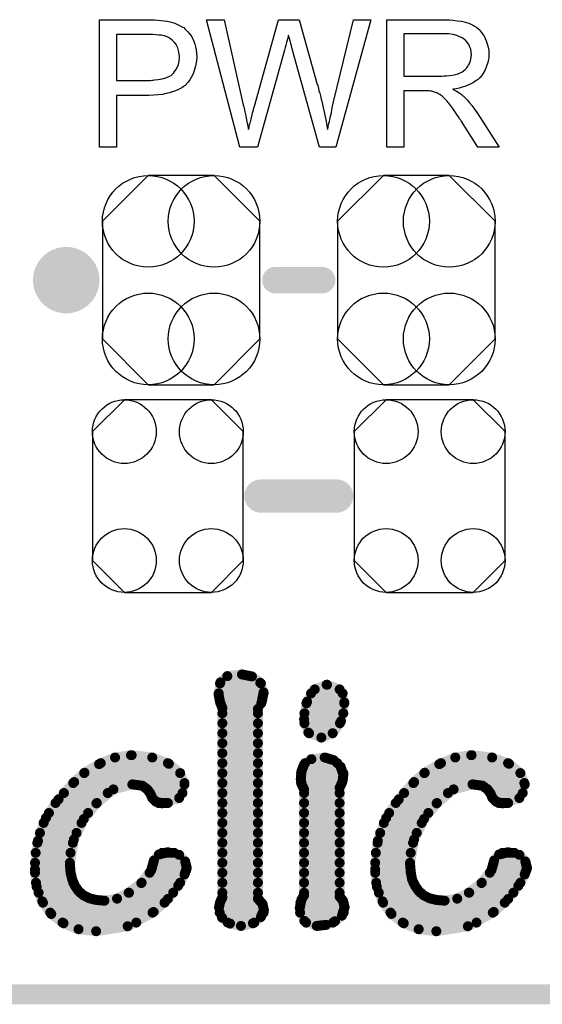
# Model space of a CAD drawing. Extents: x -0.07 to 0.95, y -0.15 to 1.54.
# Tile 4 of 13: x 0.57 to 0.73, y -0.15 to 0.14. Entities that reach past the tile are written whole.
import ezdxf

# ---------------------------------------------------------------- set-up
doc = ezdxf.new("R2010")
doc.units = 0
doc.layers.get('0').update_dxf_attribs({"linetype": 'CONTINUOUS'})
for name, color, linetype in [('gko', 6, 'CONTINUOUS'), ('gto', 2, 'CONTINUOUS'), ('gts', 1, 'CONTINUOUS')]:
    doc.layers.add(name, color=color, linetype=linetype)

# ---------------------------------------------------------------- blocks, each defined once
blk = doc.blocks.new('D30')
at = {"const_width": 0.005}
blk.add_lwpolyline([(-0.0025, 0, 1), (0.0025, 0, 1)], format="xyb", close=True, dxfattribs=at)
blk = doc.blocks.new('D31')
at = {"const_width": 0.004}
blk.add_lwpolyline([(-0.002, 0, 1), (0.002, 0, 1)], format="xyb", close=True, dxfattribs=at)
blk = doc.blocks.new('D33')
at = {"const_width": 0.0015}
blk.add_lwpolyline([(-0.00075, 0, 1), (0.00075, 0, 1)], format="xyb", close=True, dxfattribs=at)
blk = doc.blocks.new('D67')
blk.add_lwpolyline([(0.0227, -0.0194), (0.0227, 0.0194), (0.0131, 0.029), (-0.0131, 0.029), (-0.0227, 0.0194), (-0.0227, -0.0194), (-0.0131, -0.029), (0.0131, -0.029)], close=True)
for centre in [(-0.0131, 0.0194), (0.0131, 0.0194), (-0.0131, -0.0194), (0.0131, -0.0194)]:
    blk.add_circle(centre, 0.0096)
blk = doc.blocks.new('D68')
blk.add_lwpolyline([(-0.0237, 0.0177), (-0.0237, -0.0177), (-0.0099, -0.0315), (0.0099, -0.0315), (0.0237, -0.0177), (0.0237, 0.0177), (0.0099, 0.0315), (-0.0099, 0.0315)], close=True)
for centre in [(-0.0099, 0.0177), (0.0099, 0.0177), (-0.0099, -0.0177), (0.0099, -0.0177)]:
    blk.add_circle(centre, 0.0138)
blk = doc.blocks.new('D59')
at = {"const_width": 0.0984}
blk.add_lwpolyline([(-0.0315, 0), (0.0315, 0)], dxfattribs=at)

msp = doc.modelspace()

# ---------------------------------------------------------------- linework, layer by layer
at = {"layer": 'gko', "color": 6, "const_width": 0.006}
msp.add_lwpolyline([(-0.05, -0.15), (0.85, -0.15)], dxfattribs=at)
at = {"layer": 'gto', "color": 2}
for points in [[(0.6126, 0.1434), (0.6135, 0.1433), (0.6145, 0.1432), (0.6155, 0.1431), (0.6163, 0.143), (0.6164, 0.143), (0.6168, 0.1429), (0.6173, 0.1428), (0.618, 0.1426), (0.6187, 0.1424), (0.6195, 0.142), (0.6203, 0.1416), (0.621, 0.1412), (0.6211, 0.1411), (0.6214, 0.141), (0.6217, 0.1406), (0.6221, 0.1402), (0.6226, 0.1397), (0.6231, 0.1391), (0.6237, 0.1384), (0.6241, 0.1375), (0.6242, 0.1374), (0.6243, 0.1371), (0.6245, 0.1366), (0.6247, 0.136), (0.6249, 0.1352), (0.6251, 0.1343), (0.6252, 0.1333), (0.6253, 0.1322), (0.6253, 0.1322), (0.6253, 0.132), (0.6253, 0.1318), (0.6252, 0.1314), (0.6252, 0.131), (0.6251, 0.1305), (0.625, 0.13), (0.6249, 0.1294), (0.6245, 0.1281), (0.6243, 0.1274), (0.624, 0.1267), (0.6236, 0.126), (0.6232, 0.1253), (0.6227, 0.1246), (0.6221, 0.124), (0.6221, 0.1239), (0.622, 0.1238), (0.6218, 0.1236), (0.6215, 0.1235), (0.6212, 0.1232), (0.6208, 0.1229), (0.6202, 0.1226), (0.6196, 0.1223), (0.6189, 0.122), (0.618, 0.1217), (0.6171, 0.1214), (0.6161, 0.1212), (0.615, 0.1209), (0.6138, 0.1208), (0.6124, 0.1207), (0.6109, 0.1206), (0.6011, 0.1206), (0.6011, 0.105), (0.596, 0.105), (0.596, 0.1434), (0.6118, 0.1434), (0.6126, 0.1434)], [(0.6672, 0.105), (0.6622, 0.105), (0.6541, 0.1342), (0.6541, 0.1343), (0.6541, 0.1344), (0.654, 0.1346), (0.6539, 0.1349), (0.6538, 0.1355), (0.6536, 0.1362), (0.6534, 0.137), (0.6532, 0.1377), (0.653, 0.1383), (0.6529, 0.1386), (0.6529, 0.1387), (0.6529, 0.1387), (0.6528, 0.1386), (0.6528, 0.1383), (0.6527, 0.1378), (0.6525, 0.1372), (0.6523, 0.1365), (0.6521, 0.1357), (0.6519, 0.135), (0.6517, 0.1342), (0.6436, 0.105), (0.6383, 0.105), (0.6282, 0.1434), (0.6335, 0.1434), (0.6392, 0.1182), (0.6392, 0.1182), (0.6393, 0.118), (0.6393, 0.1178), (0.6394, 0.1175), (0.6395, 0.1172), (0.6396, 0.1168), (0.6397, 0.1163), (0.6398, 0.1157), (0.6401, 0.1145), (0.6403, 0.1132), (0.6406, 0.1118), (0.6409, 0.1103), (0.6409, 0.1104), (0.641, 0.1106), (0.6411, 0.1109), (0.6411, 0.1113), (0.6412, 0.1118), (0.6414, 0.1123), (0.6417, 0.1135), (0.642, 0.1148), (0.6421, 0.1154), (0.6423, 0.1159), (0.6424, 0.1164), (0.6425, 0.1169), (0.6426, 0.1172), (0.6427, 0.1174), (0.6499, 0.1434), (0.6561, 0.1434), (0.6615, 0.1239), (0.6615, 0.1239), (0.6617, 0.1236), (0.6618, 0.1232), (0.6619, 0.1227), (0.662, 0.122), (0.6623, 0.1213), (0.6625, 0.1205), (0.6627, 0.1195), (0.663, 0.1185), (0.6632, 0.1174), (0.6637, 0.1152), (0.6642, 0.1128), (0.6646, 0.1103), (0.6646, 0.1104), (0.6647, 0.1105), (0.6647, 0.1107), (0.6648, 0.111), (0.6648, 0.1113), (0.6649, 0.1117), (0.665, 0.1122), (0.6652, 0.1128), (0.6654, 0.114), (0.6658, 0.1154), (0.6661, 0.117), (0.6665, 0.1187), (0.6725, 0.1434), (0.6777, 0.1434), (0.6672, 0.105)], [(0.7008, 0.1434), (0.7013, 0.1434), (0.7024, 0.1433), (0.7037, 0.1431), (0.705, 0.143), (0.7062, 0.1427), (0.7068, 0.1425), (0.7073, 0.1424), (0.7074, 0.1424), (0.7074, 0.1423), (0.7078, 0.1421), (0.7083, 0.1419), (0.7089, 0.1415), (0.7096, 0.141), (0.7103, 0.1404), (0.7109, 0.1396), (0.7116, 0.1387), (0.7116, 0.1386), (0.7117, 0.1386), (0.7119, 0.1382), (0.7121, 0.1377), (0.7124, 0.137), (0.7127, 0.1361), (0.713, 0.1351), (0.7132, 0.1341), (0.7132, 0.1329), (0.7132, 0.1329), (0.7132, 0.1328), (0.7132, 0.1325), (0.7132, 0.1322), (0.7132, 0.1319), (0.7131, 0.1315), (0.7129, 0.1305), (0.7125, 0.1294), (0.7121, 0.1283), (0.7114, 0.1271), (0.711, 0.1265), (0.7106, 0.126), (0.7105, 0.1259), (0.7104, 0.1259), (0.7103, 0.1257), (0.7101, 0.1255), (0.7098, 0.1253), (0.7094, 0.1251), (0.709, 0.1248), (0.7086, 0.1245), (0.708, 0.1242), (0.7074, 0.1239), (0.7067, 0.1236), (0.706, 0.1233), (0.7052, 0.1231), (0.7043, 0.1228), (0.7034, 0.1226), (0.7024, 0.1225), (0.7025, 0.1224), (0.7027, 0.1223), (0.7031, 0.1221), (0.7035, 0.1219), (0.7045, 0.1213), (0.705, 0.1209), (0.7054, 0.1205), (0.7056, 0.1204), (0.7058, 0.1202), (0.7063, 0.1197), (0.7068, 0.1192), (0.7074, 0.1184), (0.7082, 0.1175), (0.7089, 0.1165), (0.7097, 0.1154), (0.7163, 0.105), (0.7099, 0.105), (0.7049, 0.113), (0.7049, 0.113), (0.7048, 0.1132), (0.7047, 0.1133), (0.7045, 0.1135), (0.7041, 0.1142), (0.7036, 0.1149), (0.703, 0.1158), (0.7024, 0.1167), (0.7018, 0.1175), (0.7012, 0.1183), (0.7012, 0.1183), (0.701, 0.1185), (0.7007, 0.1189), (0.7003, 0.1193), (0.6995, 0.1201), (0.6991, 0.1205), (0.6986, 0.1208), (0.6986, 0.1209), (0.6985, 0.1209), (0.6982, 0.121), (0.6979, 0.1212), (0.6976, 0.1214), (0.6972, 0.1215), (0.6963, 0.1218), (0.6962, 0.1218), (0.6961, 0.1219), (0.6959, 0.1219), (0.6956, 0.1219), (0.6952, 0.122), (0.6948, 0.122), (0.6942, 0.122), (0.6876, 0.122), (0.6876, 0.105), (0.6825, 0.105), (0.6825, 0.1434), (0.7003, 0.1434), (0.7008, 0.1434)], [(0.6121, 0.1389), (0.6011, 0.1389), (0.6011, 0.1251), (0.6114, 0.1251), (0.6118, 0.1252), (0.6122, 0.1252), (0.6126, 0.1253), (0.6137, 0.1254), (0.6149, 0.1256), (0.616, 0.1259), (0.6171, 0.1264), (0.6176, 0.1266), (0.618, 0.127), (0.6181, 0.1271), (0.6183, 0.1273), (0.6186, 0.1278), (0.619, 0.1283), (0.6194, 0.129), (0.6198, 0.1299), (0.62, 0.1309), (0.6201, 0.1321), (0.6201, 0.1321), (0.6201, 0.1322), (0.6201, 0.1325), (0.62, 0.133), (0.6199, 0.1335), (0.6198, 0.1341), (0.6196, 0.1349), (0.6193, 0.1355), (0.6189, 0.1362), (0.6188, 0.1362), (0.6186, 0.1365), (0.6184, 0.1367), (0.618, 0.1371), (0.6175, 0.1375), (0.617, 0.1379), (0.6164, 0.1382), (0.6156, 0.1385), (0.6156, 0.1385), (0.6154, 0.1385), (0.615, 0.1386), (0.6146, 0.1387), (0.6139, 0.1387), (0.6131, 0.1388), (0.6121, 0.1389)], [(0.6997, 0.1391), (0.6876, 0.1391), (0.6876, 0.1264), (0.6991, 0.1264), (0.6997, 0.1265), (0.7005, 0.1265), (0.7014, 0.1266), (0.7023, 0.1267), (0.7032, 0.1269), (0.7039, 0.1271), (0.7041, 0.1271), (0.7043, 0.1273), (0.7046, 0.1274), (0.7051, 0.1276), (0.7056, 0.128), (0.7061, 0.1284), (0.7066, 0.1289), (0.7069, 0.1294), (0.707, 0.1295), (0.7071, 0.1297), (0.7073, 0.13), (0.7075, 0.1305), (0.7077, 0.131), (0.7078, 0.1315), (0.7079, 0.1322), (0.708, 0.1329), (0.708, 0.1329), (0.708, 0.133), (0.7079, 0.1333), (0.7079, 0.1338), (0.7078, 0.1345), (0.7075, 0.1351), (0.7072, 0.1359), (0.7067, 0.1366), (0.706, 0.1374), (0.7059, 0.1374), (0.7056, 0.1376), (0.7052, 0.1379), (0.7044, 0.1382), (0.7036, 0.1386), (0.7025, 0.1389), (0.7012, 0.1391), (0.6997, 0.1391)]]:
    msp.add_lwpolyline(points, dxfattribs=at)
at = {"layer": 'gto', "color": 2, "const_width": 0.01}
for points in [[(0.591, 0.065, 1), (0.581, 0.065)], [(0.581, 0.065, 1), (0.591, 0.065)]]:
    msp.add_lwpolyline(points, format="xyb", dxfattribs=at)
at = {"layer": 'gto', "color": 2}
for points, const_width in [([(0.581, 0.065), (0.581, 0.065)], 0.01), ([(0.591, 0.065), (0.591, 0.065)], 0.01), ([(0.591, 0.065), (0.591, 0.065)], 0.01), ([(0.649, 0.065), (0.663, 0.065)], 0.008), ([(0.6446, 0), (0.6674, 0)], 0.01), ([(0.6324, -0.0561), (0.6345, -0.0542)], 0.003), ([(0.6345, -0.0542), (0.6389, -0.0537)], 0.003), ([(0.6389, -0.0537), (0.6419, -0.0543)], 0.003), ([(0.6419, -0.0543), (0.6444, -0.0562)], 0.003), ([(0.6319, -0.0599), (0.6324, -0.0561)], 0.003), ([(0.6323, -0.0564), (0.6446, -0.0564)], 0.003), ([(0.6444, -0.0562), (0.6454, -0.0591)], 0.003), ([(0.6608, -0.0582), (0.6644, -0.0568)], 0.003), ([(0.6644, -0.0568), (0.6645, -0.0568)], 0.003), ([(0.6645, -0.0568), (0.6683, -0.0582)], 0.003), ([(0.6319, -0.0594), (0.6454, -0.0594)], 0.003), ([(0.6319, -0.0599), (0.6323, -0.062)], 0.003), ([(0.6449, -0.0618), (0.6454, -0.0591)], 0.003), ([(0.6585, -0.0619), (0.6608, -0.0582)], 0.003), ([(0.6597, -0.0594), (0.6692, -0.0594)], 0.003), ([(0.6683, -0.0582), (0.6697, -0.0621)], 0.003), ([(0.6323, -0.062), (0.633, -0.0638)], 0.003), ([(0.6324, -0.0624), (0.6447, -0.0624)], 0.003), ([(0.6437, -0.0641), (0.6449, -0.0618)], 0.003), ([(0.6576, -0.0672), (0.6585, -0.0619)], 0.003), ([(0.6583, -0.0624), (0.6697, -0.0624)], 0.003), ([(0.6687, -0.0678), (0.6697, -0.0621)], 0.003), ([(0.633, -0.1208), (0.633, -0.0638)], 0.003), ([(0.633, -0.0654), (0.6437, -0.0654)], 0.003), ([(0.6437, -0.1212), (0.6437, -0.0641)], 0.003), ([(0.6577, -0.0654), (0.6694, -0.0654)], 0.003), ([(0.633, -0.0684), (0.6437, -0.0684)], 0.003), ([(0.6576, -0.0672), (0.6589, -0.0712)], 0.003), ([(0.6577, -0.0684), (0.6684, -0.0684)], 0.003), ([(0.6662, -0.0714), (0.6687, -0.0678)], 0.003), ([(0.633, -0.0714), (0.6437, -0.0714)], 0.003), ([(0.6589, -0.0712), (0.6628, -0.0727)], 0.003), ([(0.6591, -0.0714), (0.6662, -0.0714)], 0.003), ([(0.6628, -0.0727), (0.6662, -0.0714)], 0.003), ([(0.633, -0.0744), (0.6437, -0.0744)], 0.003), ([(0.6007, -0.0787), (0.6055, -0.078)], 0.003), ([(0.6055, -0.078), (0.6057, -0.078)], 0.003), ([(0.6057, -0.078), (0.6119, -0.0787)], 0.003), ([(0.633, -0.0774), (0.6437, -0.0774)], 0.003), ([(0.7031, -0.0787), (0.7079, -0.078)], 0.003), ([(0.7079, -0.078), (0.708, -0.078)], 0.003), ([(0.708, -0.078), (0.7142, -0.0787)], 0.003), ([(0.5915, -0.0833), (0.5959, -0.0807)], 0.003), ([(0.5959, -0.0807), (0.6007, -0.0787)], 0.003), ([(0.5964, -0.0804), (0.6166, -0.0804)], 0.003), ([(0.6119, -0.0787), (0.6169, -0.0806)], 0.003), ([(0.6169, -0.0806), (0.6203, -0.0834)], 0.003), ([(0.633, -0.0804), (0.6437, -0.0804)], 0.003), ([(0.6568, -0.0829), (0.6576, -0.0808)], 0.003), ([(0.6576, -0.0808), (0.6598, -0.0792)], 0.003), ([(0.6579, -0.0804), (0.6676, -0.0804)], 0.003), ([(0.6598, -0.0792), (0.6638, -0.0787)], 0.003), ([(0.6638, -0.0787), (0.6665, -0.0795)], 0.003), ([(0.6665, -0.0795), (0.6686, -0.0815)], 0.003), ([(0.6686, -0.0815), (0.6694, -0.0839)], 0.003), ([(0.6939, -0.0833), (0.6983, -0.0807)], 0.003), ([(0.6983, -0.0807), (0.7031, -0.0787)], 0.003), ([(0.6988, -0.0804), (0.719, -0.0804)], 0.003), ([(0.7142, -0.0787), (0.7193, -0.0806)], 0.003), ([(0.7193, -0.0806), (0.7227, -0.0834)], 0.003), ([(0.5884, -0.0861), (0.5915, -0.0833)], 0.003), ([(0.5914, -0.0834), (0.6203, -0.0834)], 0.003), ([(0.6203, -0.0834), (0.6216, -0.0868)], 0.003), ([(0.633, -0.0834), (0.6437, -0.0834)], 0.003), ([(0.6566, -0.0853), (0.6568, -0.0829)], 0.003), ([(0.6567, -0.0834), (0.6694, -0.0834)], 0.003), ([(0.6692, -0.0857), (0.6694, -0.084)], 0.003), ([(0.6694, -0.084), (0.6694, -0.0839)], 0.003), ([(0.6907, -0.0861), (0.6939, -0.0833)], 0.003), ([(0.6938, -0.0834), (0.7227, -0.0834)], 0.003), ([(0.7227, -0.0834), (0.724, -0.0868)], 0.003), ([(0.5837, -0.0913), (0.5884, -0.0861)], 0.003), ([(0.5881, -0.0864), (0.6216, -0.0864)], 0.003), ([(0.6002, -0.0883), (0.6059, -0.0868)], 0.003), ([(0.6059, -0.0868), (0.6089, -0.0872)], 0.003), ([(0.6089, -0.0872), (0.6104, -0.0883)], 0.003), ([(0.62, -0.0909), (0.6216, -0.0868)], 0.003), ([(0.633, -0.0864), (0.6437, -0.0864)], 0.003), ([(0.6566, -0.0853), (0.6569, -0.0869)], 0.003), ([(0.6567, -0.0864), (0.669, -0.0864)], 0.003), ([(0.6569, -0.0869), (0.6576, -0.0883)], 0.003), ([(0.6683, -0.0878), (0.6687, -0.087)], 0.003), ([(0.6687, -0.087), (0.6692, -0.0857)], 0.003), ([(0.6861, -0.0913), (0.6907, -0.0861)], 0.003), ([(0.6905, -0.0864), (0.7239, -0.0864)], 0.003), ([(0.7026, -0.0883), (0.7083, -0.0868)], 0.003), ([(0.7083, -0.0868), (0.7113, -0.0872)], 0.003), ([(0.7113, -0.0872), (0.7128, -0.0883)], 0.003), ([(0.7224, -0.0909), (0.724, -0.0868)], 0.003), ([(0.5853, -0.0894), (0.5985, -0.0894)], 0.003), ([(0.5951, -0.0925), (0.6002, -0.0883)], 0.003), ([(0.6104, -0.0883), (0.6113, -0.0895)], 0.003), ([(0.6112, -0.0894), (0.621, -0.0894)], 0.003), ([(0.6113, -0.0895), (0.6119, -0.0909)], 0.003), ([(0.633, -0.0894), (0.6437, -0.0894)], 0.003), ([(0.6576, -0.1201), (0.6576, -0.0883)], 0.003), ([(0.6576, -0.0894), (0.6683, -0.0894)], 0.003), ([(0.6683, -0.1206), (0.6683, -0.0878)], 0.003), ([(0.6877, -0.0894), (0.7009, -0.0894)], 0.003), ([(0.6975, -0.0925), (0.7026, -0.0883)], 0.003), ([(0.7128, -0.0883), (0.7137, -0.0895)], 0.003), ([(0.7136, -0.0894), (0.7234, -0.0894)], 0.003), ([(0.7137, -0.0895), (0.7143, -0.0909)], 0.003), ([(0.5799, -0.0969), (0.5837, -0.0913)], 0.003), ([(0.5828, -0.0924), (0.5952, -0.0924)], 0.003), ([(0.5913, -0.0972), (0.5951, -0.0925)], 0.003), ([(0.6119, -0.0909), (0.613, -0.092)], 0.003), ([(0.613, -0.092), (0.6149, -0.0925)], 0.003), ([(0.6138, -0.0924), (0.6166, -0.0924)], 0.003), ([(0.6149, -0.0925), (0.62, -0.0909)], 0.003), ([(0.633, -0.0924), (0.6437, -0.0924)], 0.003), ([(0.6576, -0.0924), (0.6683, -0.0924)], 0.003), ([(0.6823, -0.0969), (0.6861, -0.0913)], 0.003), ([(0.6852, -0.0924), (0.6976, -0.0924)], 0.003), ([(0.6937, -0.0972), (0.6975, -0.0925)], 0.003), ([(0.7143, -0.0909), (0.7154, -0.092)], 0.003), ([(0.7154, -0.092), (0.7173, -0.0925)], 0.003), ([(0.7162, -0.0924), (0.719, -0.0924)], 0.003), ([(0.7173, -0.0925), (0.7224, -0.0909)], 0.003), ([(0.5808, -0.0954), (0.5926, -0.0954)], 0.003), ([(0.633, -0.0954), (0.6437, -0.0954)], 0.003), ([(0.6576, -0.0954), (0.6683, -0.0954)], 0.003), ([(0.6832, -0.0954), (0.695, -0.0954)], 0.003), ([(0.5775, -0.1038), (0.5799, -0.0969)], 0.003), ([(0.5792, -0.0984), (0.5906, -0.0984)], 0.003), ([(0.5883, -0.1034), (0.5913, -0.0972)], 0.003), ([(0.633, -0.0984), (0.6437, -0.0984)], 0.003), ([(0.6576, -0.0984), (0.6683, -0.0984)], 0.003), ([(0.6798, -0.1038), (0.6823, -0.0969)], 0.003), ([(0.6816, -0.0984), (0.693, -0.0984)], 0.003), ([(0.6907, -0.1034), (0.6937, -0.0972)], 0.003), ([(0.5781, -0.1014), (0.5891, -0.1014)], 0.003), ([(0.633, -0.1014), (0.6437, -0.1014)], 0.003), ([(0.6576, -0.1014), (0.6683, -0.1014)], 0.003), ([(0.6805, -0.1014), (0.6915, -0.1014)], 0.003), ([(0.5766, -0.1124), (0.5775, -0.1038)], 0.003), ([(0.5773, -0.1044), (0.588, -0.1044)], 0.003), ([(0.5871, -0.1107), (0.5883, -0.1034)], 0.003), ([(0.633, -0.1044), (0.6437, -0.1044)], 0.003), ([(0.6576, -0.1044), (0.6683, -0.1044)], 0.003), ([(0.679, -0.1124), (0.6798, -0.1038)], 0.003), ([(0.6797, -0.1044), (0.6904, -0.1044)], 0.003), ([(0.6895, -0.1107), (0.6907, -0.1034)], 0.003), ([(0.5768, -0.1074), (0.5873, -0.1074)], 0.003), ([(0.6124, -0.1097), (0.6139, -0.1079)], 0.003), ([(0.6139, -0.1079), (0.6166, -0.1072)], 0.003), ([(0.6149, -0.1074), (0.6185, -0.1074)], 0.003), ([(0.6166, -0.1072), (0.62, -0.108)], 0.003), ([(0.62, -0.108), (0.6218, -0.11)], 0.003), ([(0.633, -0.1074), (0.6437, -0.1074)], 0.003), ([(0.6576, -0.1074), (0.6683, -0.1074)], 0.003), ([(0.6792, -0.1074), (0.6897, -0.1074)], 0.003), ([(0.7148, -0.1097), (0.7163, -0.1079)], 0.003), ([(0.7163, -0.1079), (0.719, -0.1072)], 0.003), ([(0.7173, -0.1074), (0.7209, -0.1074)], 0.003), ([(0.719, -0.1072), (0.7224, -0.108)], 0.003), ([(0.7224, -0.108), (0.7242, -0.11)], 0.003), ([(0.5766, -0.1104), (0.5871, -0.1104)], 0.003), ([(0.5871, -0.1107), (0.5873, -0.1132)], 0.003), ([(0.6116, -0.1126), (0.6124, -0.1097)], 0.003), ([(0.6122, -0.1104), (0.6219, -0.1104)], 0.003), ([(0.6218, -0.11), (0.6223, -0.112)], 0.003), ([(0.633, -0.1104), (0.6437, -0.1104)], 0.003), ([(0.6576, -0.1104), (0.6683, -0.1104)], 0.003), ([(0.679, -0.1104), (0.6895, -0.1104)], 0.003), ([(0.6895, -0.1107), (0.6897, -0.1132)], 0.003), ([(0.714, -0.1126), (0.7148, -0.1097)], 0.003), ([(0.7146, -0.1104), (0.7243, -0.1104)], 0.003), ([(0.7242, -0.11), (0.7247, -0.112)], 0.003), ([(0.5766, -0.1124), (0.5771, -0.1176)], 0.003), ([(0.5766, -0.1134), (0.5873, -0.1134)], 0.003), ([(0.5873, -0.1132), (0.5878, -0.1154)], 0.003), ([(0.6086, -0.1165), (0.6116, -0.1126)], 0.003), ([(0.6111, -0.1134), (0.6218, -0.1134)], 0.003), ([(0.6197, -0.1173), (0.6216, -0.1139)], 0.003), ([(0.6216, -0.1139), (0.6223, -0.112)], 0.003), ([(0.633, -0.1134), (0.6437, -0.1134)], 0.003), ([(0.6576, -0.1134), (0.6683, -0.1134)], 0.003), ([(0.679, -0.1124), (0.6795, -0.1176)], 0.003), ([(0.679, -0.1134), (0.6897, -0.1134)], 0.003), ([(0.6897, -0.1132), (0.6901, -0.1154)], 0.003), ([(0.711, -0.1165), (0.714, -0.1126)], 0.003), ([(0.7135, -0.1134), (0.7242, -0.1134)], 0.003), ([(0.7221, -0.1173), (0.724, -0.1139)], 0.003), ([(0.724, -0.1139), (0.7247, -0.112)], 0.003), ([(0.5769, -0.1164), (0.5881, -0.1164)], 0.003), ([(0.5878, -0.1154), (0.5886, -0.1173)], 0.003), ([(0.6048, -0.1194), (0.6086, -0.1165)], 0.003), ([(0.6087, -0.1164), (0.6203, -0.1164)], 0.003), ([(0.633, -0.1164), (0.6437, -0.1164)], 0.003), ([(0.6576, -0.1164), (0.6683, -0.1164)], 0.003), ([(0.6793, -0.1164), (0.6905, -0.1164)], 0.003), ([(0.6901, -0.1154), (0.691, -0.1173)], 0.003), ([(0.7072, -0.1194), (0.711, -0.1165)], 0.003), ([(0.7111, -0.1164), (0.7227, -0.1164)], 0.003), ([(0.5771, -0.1176), (0.5788, -0.122)], 0.003), ([(0.5777, -0.1194), (0.5902, -0.1194)], 0.003), ([(0.5886, -0.1173), (0.5897, -0.1189)], 0.003), ([(0.5897, -0.1189), (0.5912, -0.1202)], 0.003), ([(0.6013, -0.1212), (0.6048, -0.1194)], 0.003), ([(0.6049, -0.1194), (0.6182, -0.1194)], 0.003), ([(0.6166, -0.1213), (0.6197, -0.1173)], 0.003), ([(0.633, -0.1194), (0.6437, -0.1194)], 0.003), ([(0.6576, -0.1194), (0.6683, -0.1194)], 0.003), ([(0.6795, -0.1176), (0.6812, -0.122)], 0.003), ([(0.6801, -0.1194), (0.6926, -0.1194)], 0.003), ([(0.691, -0.1173), (0.6921, -0.1189)], 0.003), ([(0.6921, -0.1189), (0.6936, -0.1202)], 0.003), ([(0.7037, -0.1212), (0.7072, -0.1194)], 0.003), ([(0.7073, -0.1194), (0.7206, -0.1194)], 0.003), ([(0.719, -0.1213), (0.7221, -0.1173)], 0.003), ([(0.5788, -0.122), (0.5815, -0.1258)], 0.003), ([(0.579, -0.1224), (0.6156, -0.1224)], 0.003), ([(0.5912, -0.1202), (0.593, -0.1211)], 0.003), ([(0.593, -0.1211), (0.5951, -0.1216)], 0.003), ([(0.5951, -0.1216), (0.5975, -0.1218)], 0.003), ([(0.5975, -0.1218), (0.6013, -0.1212)], 0.003), ([(0.6123, -0.1252), (0.6166, -0.1213)], 0.003), ([(0.632, -0.1238), (0.6323, -0.1223)], 0.003), ([(0.6323, -0.1223), (0.633, -0.1208)], 0.003), ([(0.6323, -0.1224), (0.6448, -0.1224)], 0.003), ([(0.6437, -0.1212), (0.6451, -0.1228)], 0.003), ([(0.6451, -0.1228), (0.6455, -0.1246)], 0.003), ([(0.6563, -0.124), (0.6568, -0.1215)], 0.003), ([(0.6565, -0.1224), (0.6695, -0.1224)], 0.003), ([(0.6568, -0.1215), (0.6576, -0.1201)], 0.003), ([(0.6683, -0.1206), (0.6693, -0.1218)], 0.003), ([(0.6693, -0.1218), (0.6698, -0.1238)], 0.003), ([(0.6812, -0.122), (0.6839, -0.1258)], 0.003), ([(0.6814, -0.1224), (0.718, -0.1224)], 0.003), ([(0.6936, -0.1202), (0.6954, -0.1211)], 0.003), ([(0.6954, -0.1211), (0.6975, -0.1216)], 0.003), ([(0.6975, -0.1216), (0.6999, -0.1218)], 0.003), ([(0.6999, -0.1218), (0.7037, -0.1212)], 0.003), ([(0.7147, -0.1252), (0.719, -0.1213)], 0.003), ([(0.5812, -0.1254), (0.612, -0.1254)], 0.003), ([(0.5815, -0.1258), (0.5852, -0.1286)], 0.003), ([(0.6045, -0.1295), (0.6123, -0.1252)], 0.003), ([(0.632, -0.1238), (0.6329, -0.1269)], 0.003), ([(0.6322, -0.1254), (0.6454, -0.1254)], 0.003), ([(0.6446, -0.1267), (0.6455, -0.1246)], 0.003), ([(0.6563, -0.124), (0.6577, -0.1279)], 0.003), ([(0.6564, -0.1254), (0.6695, -0.1254)], 0.003), ([(0.669, -0.1263), (0.6698, -0.1238)], 0.003), ([(0.6836, -0.1254), (0.7144, -0.1254)], 0.003), ([(0.6839, -0.1258), (0.6876, -0.1286)], 0.003), ([(0.7069, -0.1295), (0.7147, -0.1252)], 0.003), ([(0.5849, -0.1284), (0.6071, -0.1284)], 0.003), ([(0.5852, -0.1286), (0.5897, -0.1304)], 0.003), ([(0.6329, -0.1269), (0.6353, -0.1287)], 0.003), ([(0.6346, -0.1284), (0.6426, -0.1284)], 0.003), ([(0.6353, -0.1287), (0.6386, -0.1294)], 0.003), ([(0.6386, -0.1294), (0.6422, -0.1286)], 0.003), ([(0.6422, -0.1286), (0.6446, -0.1267)], 0.003), ([(0.6577, -0.1279), (0.6614, -0.1294)], 0.003), ([(0.6582, -0.1284), (0.6663, -0.1284)], 0.003), ([(0.6642, -0.1291), (0.6669, -0.128)], 0.003), ([(0.6669, -0.128), (0.669, -0.1263)], 0.003), ([(0.6873, -0.1284), (0.7095, -0.1284)], 0.003), ([(0.6876, -0.1286), (0.6921, -0.1304)], 0.003), ([(0.5897, -0.1304), (0.595, -0.131)], 0.003), ([(0.595, -0.131), (0.6045, -0.1295)], 0.003), ([(0.6614, -0.1294), (0.6642, -0.1291)], 0.003), ([(0.6921, -0.1304), (0.6974, -0.131)], 0.003), ([(0.6974, -0.131), (0.7069, -0.1295)], 0.003)]:
    msp.add_lwpolyline(points, dxfattribs=dict(at, const_width=const_width))

# ---------------------------------------------------------------- block references
at = {"layer": 'gto'}
for name, p in [('D30', (0.581, 0.065)), ('D30', (0.581, 0.065)), ('D30', (0.591, 0.065)), ('D30', (0.591, 0.065)), ('D30', (0.591, 0.065)), ('D30', (0.591, 0.065)), ('D31', (0.649, 0.065)), ('D31', (0.663, 0.065)), ('D30', (0.6446, 0)), ('D30', (0.6674, 0)), ('D33', (0.6345, -0.0542)), ('D33', (0.6345, -0.0542)), ('D33', (0.6389, -0.0537)), ('D33', (0.6389, -0.0537)), ('D33', (0.6419, -0.0543)), ('D33', (0.6419, -0.0543)), ('D33', (0.6323, -0.0564)), ('D33', (0.6324, -0.0561)), ('D33', (0.6324, -0.0561)), ('D33', (0.6444, -0.0562)), ('D33', (0.6444, -0.0562)), ('D33', (0.6446, -0.0564)), ('D33', (0.6644, -0.0568)), ('D33', (0.6644, -0.0568)), ('D33', (0.6645, -0.0568)), ('D33', (0.6645, -0.0568)), ('D33', (0.6319, -0.0594)), ('D33', (0.6319, -0.0599)), ('D33', (0.6319, -0.0599)), ('D33', (0.6454, -0.0591)), ('D33', (0.6454, -0.0591)), ('D33', (0.6454, -0.0594)), ('D33', (0.6597, -0.0594)), ('D33', (0.6608, -0.0582)), ('D33', (0.6608, -0.0582)), ('D33', (0.6683, -0.0582)), ('D33', (0.6683, -0.0582)), ('D33', (0.6692, -0.0594)), ('D33', (0.6323, -0.062)), ('D33', (0.6324, -0.0624)), ('D33', (0.6447, -0.0624)), ('D33', (0.6449, -0.0618)), ('D33', (0.6583, -0.0624)), ('D33', (0.6585, -0.0619)), ('D33', (0.6585, -0.0619)), ('D33', (0.6697, -0.0621)), ('D33', (0.6697, -0.0621)), ('D33', (0.6697, -0.0624)), ('D33', (0.633, -0.0638)), ('D33', (0.633, -0.0638)), ('D33', (0.633, -0.0654)), ('D33', (0.6437, -0.0641)), ('D33', (0.6437, -0.0654)), ('D33', (0.6577, -0.0654)), ('D33', (0.6694, -0.0654)), ('D33', (0.633, -0.0684)), ('D33', (0.6437, -0.0684)), ('D33', (0.6576, -0.0672)), ('D33', (0.6576, -0.0672)), ('D33', (0.6577, -0.0684)), ('D33', (0.6684, -0.0684)), ('D33', (0.6687, -0.0678)), ('D33', (0.633, -0.0714)), ('D33', (0.6437, -0.0714)), ('D33', (0.6589, -0.0712)), ('D33', (0.6591, -0.0714)), ('D33', (0.6662, -0.0714)), ('D33', (0.6662, -0.0714)), ('D33', (0.633, -0.0744)), ('D33', (0.6437, -0.0744)), ('D33', (0.6628, -0.0727)), ('D33', (0.6055, -0.078)), ('D33', (0.6055, -0.078)), ('D33', (0.6057, -0.078)), ('D33', (0.6057, -0.078)), ('D33', (0.633, -0.0774)), ('D33', (0.6437, -0.0774)), ('D33', (0.7079, -0.078)), ('D33', (0.7079, -0.078)), ('D33', (0.708, -0.078)), ('D33', (0.708, -0.078)), ('D33', (0.5959, -0.0807)), ('D33', (0.5959, -0.0807)), ('D33', (0.5964, -0.0804)), ('D33', (0.6007, -0.0787)), ('D33', (0.6007, -0.0787)), ('D33', (0.6119, -0.0787)), ('D33', (0.6119, -0.0787)), ('D33', (0.6166, -0.0804)), ('D33', (0.6169, -0.0806)), ('D33', (0.6169, -0.0806)), ('D33', (0.633, -0.0804)), ('D33', (0.6437, -0.0804)), ('D33', (0.6576, -0.0808)), ('D33', (0.6576, -0.0808)), ('D33', (0.6579, -0.0804)), ('D33', (0.6598, -0.0792)), ('D33', (0.6598, -0.0792)), ('D33', (0.6638, -0.0787)), ('D33', (0.6638, -0.0787)), ('D33', (0.6665, -0.0795)), ('D33', (0.6665, -0.0795)), ('D33', (0.6676, -0.0804)), ('D33', (0.6686, -0.0815)), ('D33', (0.6686, -0.0815)), ('D33', (0.6983, -0.0807)), ('D33', (0.6983, -0.0807)), ('D33', (0.6988, -0.0804)), ('D33', (0.7031, -0.0787)), ('D33', (0.7031, -0.0787)), ('D33', (0.7142, -0.0787)), ('D33', (0.7142, -0.0787)), ('D33', (0.719, -0.0804)), ('D33', (0.7193, -0.0806)), ('D33', (0.7193, -0.0806)), ('D33', (0.5914, -0.0834)), ('D33', (0.5915, -0.0833)), ('D33', (0.5915, -0.0833)), ('D33', (0.6203, -0.0834)), ('D33', (0.6203, -0.0834)), ('D33', (0.6203, -0.0834)), ('D33', (0.633, -0.0834)), ('D33', (0.6437, -0.0834)), ('D33', (0.6567, -0.0834)), ('D33', (0.6568, -0.0829)), ('D33', (0.6568, -0.0829)), ('D33', (0.6694, -0.0834)), ('D33', (0.6694, -0.0839)), ('D33', (0.6694, -0.0839)), ('D33', (0.6694, -0.084)), ('D33', (0.6938, -0.0834)), ('D33', (0.6939, -0.0833)), ('D33', (0.6939, -0.0833)), ('D33', (0.7227, -0.0834)), ('D33', (0.7227, -0.0834)), ('D33', (0.7227, -0.0834)), ('D33', (0.5881, -0.0864)), ('D33', (0.5884, -0.0861)), ('D33', (0.5884, -0.0861)), ('D33', (0.6059, -0.0868)), ('D33', (0.6089, -0.0872)), ('D33', (0.6216, -0.0864)), ('D33', (0.6216, -0.0868)), ('D33', (0.6216, -0.0868)), ('D33', (0.633, -0.0864)), ('D33', (0.6437, -0.0864)), ('D33', (0.6566, -0.0853)), ('D33', (0.6566, -0.0853)), ('D33', (0.6567, -0.0864)), ('D33', (0.6569, -0.0869)), ('D33', (0.6687, -0.087)), ('D33', (0.669, -0.0864)), ('D33', (0.6692, -0.0857)), ('D33', (0.6905, -0.0864)), ('D33', (0.6907, -0.0861)), ('D33', (0.6907, -0.0861)), ('D33', (0.7083, -0.0868)), ('D33', (0.7113, -0.0872)), ('D33', (0.7239, -0.0864)), ('D33', (0.724, -0.0868)), ('D33', (0.724, -0.0868)), ('D33', (0.5853, -0.0894)), ('D33', (0.5985, -0.0894)), ('D33', (0.6002, -0.0883)), ('D33', (0.6104, -0.0883)), ('D33', (0.6112, -0.0894)), ('D33', (0.6113, -0.0895)), ('D33', (0.621, -0.0894)), ('D33', (0.633, -0.0894)), ('D33', (0.6437, -0.0894)), ('D33', (0.6576, -0.0883)), ('D33', (0.6576, -0.0883)), ('D33', (0.6576, -0.0894)), ('D33', (0.6683, -0.0878)), ('D33', (0.6683, -0.0894)), ('D33', (0.6877, -0.0894)), ('D33', (0.7009, -0.0894)), ('D33', (0.7026, -0.0883)), ('D33', (0.7128, -0.0883)), ('D33', (0.7136, -0.0894)), ('D33', (0.7137, -0.0895)), ('D33', (0.7234, -0.0894)), ('D33', (0.5828, -0.0924)), ('D33', (0.5837, -0.0913)), ('D33', (0.5837, -0.0913)), ('D33', (0.5951, -0.0925)), ('D33', (0.5952, -0.0924)), ('D33', (0.6119, -0.0909)), ('D33', (0.613, -0.092)), ('D33', (0.6138, -0.0924)), ('D33', (0.6149, -0.0925)), ('D33', (0.6166, -0.0924)), ('D33', (0.62, -0.0909)), ('D33', (0.633, -0.0924)), ('D33', (0.6437, -0.0924)), ('D33', (0.6576, -0.0924)), ('D33', (0.6683, -0.0924)), ('D33', (0.6852, -0.0924)), ('D33', (0.6861, -0.0913)), ('D33', (0.6861, -0.0913)), ('D33', (0.6975, -0.0925)), ('D33', (0.6976, -0.0924)), ('D33', (0.7143, -0.0909)), ('D33', (0.7154, -0.092)), ('D33', (0.7162, -0.0924)), ('D33', (0.7173, -0.0925)), ('D33', (0.719, -0.0924)), ('D33', (0.7224, -0.0909)), ('D33', (0.5808, -0.0954)), ('D33', (0.5926, -0.0954)), ('D33', (0.633, -0.0954)), ('D33', (0.6437, -0.0954)), ('D33', (0.6576, -0.0954)), ('D33', (0.6683, -0.0954)), ('D33', (0.6832, -0.0954)), ('D33', (0.695, -0.0954)), ('D33', (0.5792, -0.0984)), ('D33', (0.5799, -0.0969)), ('D33', (0.5799, -0.0969)), ('D33', (0.5906, -0.0984)), ('D33', (0.5913, -0.0972)), ('D33', (0.633, -0.0984)), ('D33', (0.6437, -0.0984)), ('D33', (0.6576, -0.0984)), ('D33', (0.6683, -0.0984)), ('D33', (0.6816, -0.0984)), ('D33', (0.6823, -0.0969)), ('D33', (0.6823, -0.0969)), ('D33', (0.693, -0.0984)), ('D33', (0.6937, -0.0972)), ('D33', (0.5781, -0.1014)), ('D33', (0.5891, -0.1014)), ('D33', (0.633, -0.1014)), ('D33', (0.6437, -0.1014)), ('D33', (0.6576, -0.1014)), ('D33', (0.6683, -0.1014)), ('D33', (0.6805, -0.1014)), ('D33', (0.6915, -0.1014)), ('D33', (0.5773, -0.1044)), ('D33', (0.5775, -0.1038)), ('D33', (0.5775, -0.1038)), ('D33', (0.588, -0.1044)), ('D33', (0.5883, -0.1034)), ('D33', (0.633, -0.1044)), ('D33', (0.6437, -0.1044)), ('D33', (0.6576, -0.1044)), ('D33', (0.6683, -0.1044)), ('D33', (0.6797, -0.1044)), ('D33', (0.6798, -0.1038)), ('D33', (0.6798, -0.1038)), ('D33', (0.6904, -0.1044)), ('D33', (0.6907, -0.1034)), ('D33', (0.5768, -0.1074)), ('D33', (0.5873, -0.1074)), ('D33', (0.6139, -0.1079)), ('D33', (0.6139, -0.1079)), ('D33', (0.6149, -0.1074)), ('D33', (0.6166, -0.1072)), ('D33', (0.6166, -0.1072)), ('D33', (0.6185, -0.1074)), ('D33', (0.62, -0.108)), ('D33', (0.62, -0.108)), ('D33', (0.633, -0.1074)), ('D33', (0.6437, -0.1074)), ('D33', (0.6576, -0.1074)), ('D33', (0.6683, -0.1074)), ('D33', (0.6792, -0.1074)), ('D33', (0.6897, -0.1074)), ('D33', (0.7163, -0.1079)), ('D33', (0.7163, -0.1079)), ('D33', (0.7173, -0.1074)), ('D33', (0.719, -0.1072)), ('D33', (0.719, -0.1072)), ('D33', (0.7209, -0.1074)), ('D33', (0.7224, -0.108)), ('D33', (0.7224, -0.108)), ('D33', (0.5766, -0.1104)), ('D33', (0.5871, -0.1104)), ('D33', (0.5871, -0.1107)), ('D33', (0.5871, -0.1107)), ('D33', (0.6122, -0.1104)), ('D33', (0.6124, -0.1097)), ('D33', (0.6124, -0.1097)), ('D33', (0.6218, -0.11)), ('D33', (0.6218, -0.11)), ('D33', (0.6219, -0.1104)), ('D33', (0.633, -0.1104)), ('D33', (0.6437, -0.1104)), ('D33', (0.6576, -0.1104)), ('D33', (0.6683, -0.1104)), ('D33', (0.679, -0.1104)), ('D33', (0.6895, -0.1104)), ('D33', (0.6895, -0.1107)), ('D33', (0.6895, -0.1107)), ('D33', (0.7146, -0.1104)), ('D33', (0.7148, -0.1097)), ('D33', (0.7148, -0.1097)), ('D33', (0.7242, -0.11)), ('D33', (0.7242, -0.11)), ('D33', (0.7243, -0.1104)), ('D33', (0.5766, -0.1124)), ('D33', (0.5766, -0.1124)), ('D33', (0.5766, -0.1134)), ('D33', (0.5873, -0.1132)), ('D33', (0.5873, -0.1132)), ('D33', (0.5873, -0.1134)), ('D33', (0.6111, -0.1134)), ('D33', (0.6116, -0.1126)), ('D33', (0.6116, -0.1126)), ('D33', (0.6216, -0.1139)), ('D33', (0.6218, -0.1134)), ('D33', (0.6223, -0.112)), ('D33', (0.6223, -0.112)), ('D33', (0.633, -0.1134)), ('D33', (0.6437, -0.1134)), ('D33', (0.6576, -0.1134)), ('D33', (0.6683, -0.1134)), ('D33', (0.679, -0.1124)), ('D33', (0.679, -0.1124)), ('D33', (0.679, -0.1134)), ('D33', (0.6897, -0.1132)), ('D33', (0.6897, -0.1132)), ('D33', (0.6897, -0.1134)), ('D33', (0.7135, -0.1134)), ('D33', (0.714, -0.1126)), ('D33', (0.714, -0.1126)), ('D33', (0.724, -0.1139)), ('D33', (0.7242, -0.1134)), ('D33', (0.7247, -0.112)), ('D33', (0.7247, -0.112)), ('D33', (0.5769, -0.1164)), ('D33', (0.5878, -0.1154)), ('D33', (0.5878, -0.1154)), ('D33', (0.5881, -0.1164)), ('D33', (0.6086, -0.1165)), ('D33', (0.6086, -0.1165)), ('D33', (0.6087, -0.1164)), ('D33', (0.6203, -0.1164)), ('D33', (0.633, -0.1164)), ('D33', (0.6437, -0.1164)), ('D33', (0.6576, -0.1164)), ('D33', (0.6683, -0.1164)), ('D33', (0.6793, -0.1164)), ('D33', (0.6901, -0.1154)), ('D33', (0.6901, -0.1154)), ('D33', (0.6905, -0.1164)), ('D33', (0.711, -0.1165)), ('D33', (0.711, -0.1165)), ('D33', (0.7111, -0.1164)), ('D33', (0.7227, -0.1164)), ('D33', (0.5771, -0.1176)), ('D33', (0.5777, -0.1194)), ('D33', (0.5886, -0.1173)), ('D33', (0.5886, -0.1173)), ('D33', (0.5897, -0.1189)), ('D33', (0.5897, -0.1189)), ('D33', (0.5902, -0.1194)), ('D33', (0.6048, -0.1194)), ('D33', (0.6048, -0.1194)), ('D33', (0.6049, -0.1194)), ('D33', (0.6182, -0.1194)), ('D33', (0.6197, -0.1173)), ('D33', (0.633, -0.1194)), ('D33', (0.6437, -0.1194)), ('D33', (0.6576, -0.1194)), ('D33', (0.6683, -0.1194)), ('D33', (0.6795, -0.1176)), ('D33', (0.6801, -0.1194)), ('D33', (0.691, -0.1173)), ('D33', (0.691, -0.1173)), ('D33', (0.6921, -0.1189)), ('D33', (0.6921, -0.1189)), ('D33', (0.6926, -0.1194)), ('D33', (0.7072, -0.1194)), ('D33', (0.7072, -0.1194)), ('D33', (0.7073, -0.1194)), ('D33', (0.7206, -0.1194)), ('D33', (0.7221, -0.1173)), ('D33', (0.5788, -0.122)), ('D33', (0.579, -0.1224)), ('D33', (0.5912, -0.1202)), ('D33', (0.5912, -0.1202)), ('D33', (0.593, -0.1211)), ('D33', (0.593, -0.1211)), ('D33', (0.5951, -0.1216)), ('D33', (0.5951, -0.1216)), ('D33', (0.5975, -0.1218)), ('D33', (0.5975, -0.1218)), ('D33', (0.6013, -0.1212)), ('D33', (0.6013, -0.1212)), ('D33', (0.6156, -0.1224)), ('D33', (0.6166, -0.1213)), ('D33', (0.6323, -0.1223)), ('D33', (0.6323, -0.1223)), ('D33', (0.6323, -0.1224)), ('D33', (0.633, -0.1208)), ('D33', (0.633, -0.1208)), ('D33', (0.6437, -0.1212)), ('D33', (0.6437, -0.1212)), ('D33', (0.6448, -0.1224)), ('D33', (0.6451, -0.1228)), ('D33', (0.6451, -0.1228)), ('D33', (0.6565, -0.1224)), ('D33', (0.6568, -0.1215)), ('D33', (0.6568, -0.1215)), ('D33', (0.6576, -0.1201)), ('D33', (0.6576, -0.1201)), ('D33', (0.6683, -0.1206)), ('D33', (0.6683, -0.1206)), ('D33', (0.6693, -0.1218)), ('D33', (0.6693, -0.1218)), ('D33', (0.6695, -0.1224)), ('D33', (0.6812, -0.122)), ('D33', (0.6814, -0.1224)), ('D33', (0.6936, -0.1202)), ('D33', (0.6936, -0.1202)), ('D33', (0.6954, -0.1211)), ('D33', (0.6954, -0.1211)), ('D33', (0.6975, -0.1216)), ('D33', (0.6975, -0.1216)), ('D33', (0.6999, -0.1218)), ('D33', (0.6999, -0.1218)), ('D33', (0.7037, -0.1212)), ('D33', (0.7037, -0.1212)), ('D33', (0.718, -0.1224)), ('D33', (0.719, -0.1213)), ('D33', (0.5812, -0.1254)), ('D33', (0.5815, -0.1258)), ('D33', (0.612, -0.1254)), ('D33', (0.6123, -0.1252)), ('D33', (0.632, -0.1238)), ('D33', (0.632, -0.1238)), ('D33', (0.6322, -0.1254)), ('D33', (0.6454, -0.1254)), ('D33', (0.6455, -0.1246)), ('D33', (0.6455, -0.1246)), ('D33', (0.6563, -0.124)), ('D33', (0.6563, -0.124)), ('D33', (0.6564, -0.1254)), ('D33', (0.6695, -0.1254)), ('D33', (0.6698, -0.1238)), ('D33', (0.6698, -0.1238)), ('D33', (0.6836, -0.1254)), ('D33', (0.6839, -0.1258)), ('D33', (0.7144, -0.1254)), ('D33', (0.7147, -0.1252)), ('D33', (0.5849, -0.1284)), ('D33', (0.5852, -0.1286)), ('D33', (0.6071, -0.1284)), ('D33', (0.6329, -0.1269)), ('D33', (0.6346, -0.1284)), ('D33', (0.6353, -0.1287)), ('D33', (0.6422, -0.1286)), ('D33', (0.6426, -0.1284)), ('D33', (0.6446, -0.1267)), ('D33', (0.6577, -0.1279)), ('D33', (0.6582, -0.1284)), ('D33', (0.6663, -0.1284)), ('D33', (0.6669, -0.128)), ('D33', (0.669, -0.1263)), ('D33', (0.6873, -0.1284)), ('D33', (0.6876, -0.1286)), ('D33', (0.7095, -0.1284)), ('D33', (0.5897, -0.1304)), ('D33', (0.595, -0.131)), ('D33', (0.6045, -0.1295)), ('D33', (0.6386, -0.1294)), ('D33', (0.6614, -0.1294)), ('D33', (0.6642, -0.1291)), ('D33', (0.6921, -0.1304)), ('D33', (0.6974, -0.131)), ('D33', (0.7069, -0.1295))]:
    msp.add_blockref(name, p, dxfattribs=at)
at = {"layer": 'gts'}
for name, p in [('D68', (0.6206, 0.065)), ('D68', (0.6914, 0.065)), ('D59', (0.502, 0.029)), ('D67', (0.6166, 0)), ('D67', (0.6954, 0))]:
    msp.add_blockref(name, p, dxfattribs=at)

doc.saveas('drawing.dxf')
